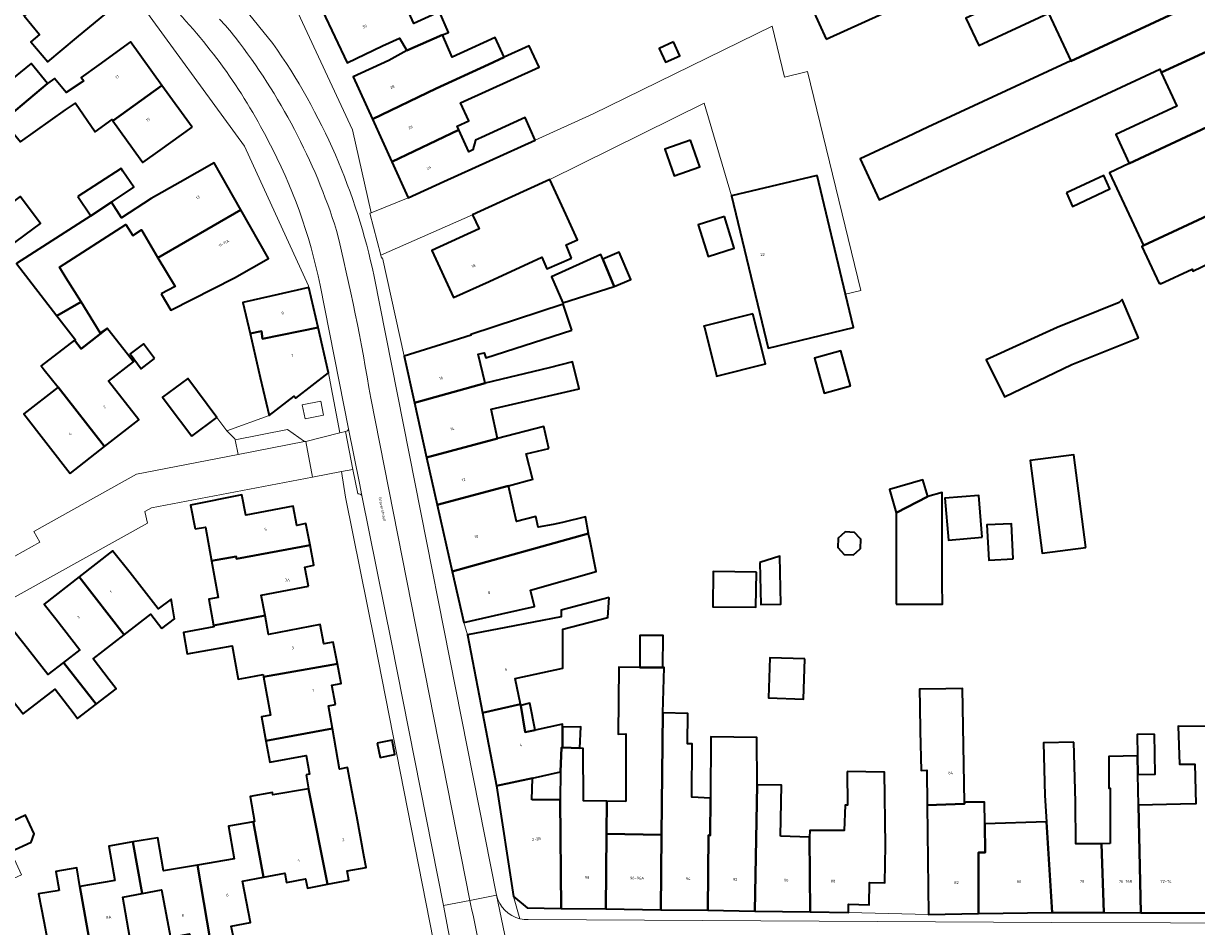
# Model space of a CAD drawing. Header units: metres. Extents: x 197700 to 204338, y 317132 to 325229.
# Tile 181 of 256: x 199829 to 199978, y 318686 to 318802. Entities that reach past the tile are written whole.
import ezdxf
from ezdxf.enums import TextEntityAlignment as Align

# ---------------------------------------------------------------- set-up
doc = ezdxf.new("R2010")
doc.units = ezdxf.units.M
for name, color, linetype, lineweight in [('B-WE-IE-TERREINAFSCHEIDING_KUNSTMATIG_HEKWERK-G', 20, 'IE-TERREINAFSCHEIDING-KUNSTMATIG', 18), ('B-WE-OG-BEBOUWING-GV', 7, 'Continuous', 35), ('B-WE-OG-BEBOUWING-T18', 10, 'Continuous', 18), ('B-WE-OG-BEBOUWING_LAGE TRAFO-GV', 7, 'Continuous', 18), ('B-WE-OG-TERREIN_ERF-GV', 7, 'Continuous', 18), ('B-WE-OG-TOPOGRAFIE-T18', 10, 'Continuous', 18), ('B-WE-VH-VERHARDING_ASFALT-GV', 252, 'Continuous', 18), ('B-WE-VH-VERHARDING_BETONSTRAATSTEEN-GV', 252, 'Continuous', 18), ('B-WE-VH-VERHARDING_GESLOTEN-GV', 252, 'Continuous', 18), ('B-WE-VH-VERHARDING_OPEN-GV', 252, 'Continuous', 18), ('B-WE-VH-VERHARDING_TEGEL-GV', 252, 'Continuous', 18)]:
    doc.layers.add(name, color=color, linetype=linetype, lineweight=lineweight)
doc.styles.add('NLCS-ISO-M200-T18', font='NLCS-ISO.ttf', dxfattribs={"height": 0.36})
doc.linetypes.add('IE-TERREINAFSCHEIDING-KUNSTMATIG', pattern='A,4,[82,NLCS.SHX,S=0.75,R=90,X=0,Y=0],4,-2', length=10)

msp = doc.modelspace()

# ---------------------------------------------------------------- linework, layer by layer
at = {"layer": 'B-WE-IE-TERREINAFSCHEIDING_KUNSTMATIG_HEKWERK-G'}
for points in [[(199854.533, 318749.537), (199853.263, 318751.266)], [(199859.945, 318751.502), (199854.533, 318749.537)]]:
    msp.add_lwpolyline(points, dxfattribs=at)
at = {"layer": 'B-WE-OG-BEBOUWING-GV'}
for points in [[(199986.774, 318815.805), (199974.767, 318809.998), (199962.855, 318804.522), (199960.491, 318803.422), (199959.542, 318802.973), (199962.383, 318796.868), (199962.387, 318796.815), (199972.501, 318801.506), (199989.771, 318809.586), (199986.917, 318815.507)], [(199883.773, 318806.918), (199884.311, 318805.741), (199887.439, 318807.172), (199885.27, 318811.92), (199882.878, 318810.818), (199876.492, 318808.05), (199871.254, 318805.416), (199866.745, 318803.256), (199869.929, 318796.611), (199874.438, 318798.771), (199876.597, 318799.773), (199877.516, 318798.163), (199882.112, 318800.173), (199882.846, 318800.494), (199881.703, 318803.107), (199878.438, 318801.615), (199877.355, 318803.986)], [(199962.383, 318796.868), (199944.108, 318788.362), (199941.525, 318787.16), (199935.46, 318784.337), (199937.901, 318779.091), (199973.769, 318795.786), (199973.955, 318795.386), (199981.363, 318798.765), (199992.431, 318804.069), (199989.771, 318809.586), (199972.501, 318801.506), (199962.387, 318796.815)], [(199828.625, 318802.609), (199830.602, 318800.235), (199829.475, 318799.274), (199831.644, 318796.73), (199835.333, 318799.795), (199839.179, 318802.99), (199835.114, 318807.884)], [(199931.134, 318799.628), (199938.35, 318802.908), (199936.572, 318806.821), (199929.356, 318803.542)], [(199959.542, 318802.973), (199960.491, 318803.422), (199958.861, 318806.924), (199948.997, 318802.333), (199950.63, 318798.825)], [(199992.431, 318804.069), (199981.363, 318798.765), (199973.955, 318795.386), (199975.956, 318791.087), (199968.143, 318787.451), (199969.875, 318783.729), (199996.28, 318796.085)], [(199836.258, 318794.32), (199834.007, 318792.795), (199832.493, 318794.601), (199831.616, 318793.951), (199825.96, 318789.206), (199828.146, 318786.518), (199833.928, 318790.595), (199835.169, 318791.445), (199837.682, 318787.779), (199839.876, 318789.342), (199839.973, 318789.206), (199846.243, 318793.715), (199842.224, 318799.282), (199838.171, 318796.355), (199835.931, 318794.737)], [(199881.264, 318793.322), (199887.993, 318796.384), (199889.979, 318797.332), (199888.826, 318799.856), (199885.858, 318798.5), (199883.345, 318797.352), (199882.112, 318800.173), (199877.516, 318798.163), (199875.23, 318796.886), (199870.678, 318794.816), (199873.148, 318789.384)], [(199911.618, 318799.286), (199909.798, 318798.452), (199910.613, 318796.674), (199912.432, 318797.509)], [(199887.993, 318796.384), (199881.264, 318793.322), (199873.148, 318789.384), (199875.625, 318783.938), (199884.179, 318788.056), (199883.977, 318788.498), (199885.462, 318789.176), (199884.413, 318791.472), (199894.431, 318796.05), (199893.186, 318798.773), (199889.988, 318797.313), (199889.979, 318797.332)], [(199825.96, 318789.206), (199831.616, 318793.951), (199829.532, 318796.524), (199823.773, 318791.895)], [(199969.875, 318783.729), (199967.353, 318782.549), (199971.689, 318773.235), (199989.968, 318781.757), (200000.62, 318787.082), (199998.33, 318791.832), (199996.28, 318796.085)], [(199850.087, 318788.392), (199846.243, 318793.715), (199839.973, 318789.206), (199843.459, 318784.316), (199843.793, 318783.848), (199846.003, 318785.444)], [(199887.089, 318787.07), (199886.32, 318786.719), (199885.991, 318785.49), (199885.462, 318785.248), (199884.179, 318788.056), (199875.625, 318783.938), (199877.711, 318779.351), (199882.262, 318781.421), (199893.953, 318786.738), (199892.646, 318789.61), (199892.207, 318789.409)], [(199913.792, 318786.701), (199910.524, 318785.566), (199911.701, 318782.178), (199914.969, 318783.312)], [(199990.915, 318776.197), (199993.372, 318770.489), (199996.127, 318771.621), (200004.973, 318775.912), (200004.067, 318777.906), (200004.859, 318778.288), (200000.62, 318787.082), (199989.968, 318781.757), (199971.689, 318773.235), (199971.469, 318773.133), (199973.683, 318768.395), (199973.806, 318768.449), (199973.846, 318768.332), (199977.906, 318770.224), (199977.97, 318769.976)], [(199832.813, 318764.258), (199835.905, 318766.039), (199834.003, 318769.082), (199833.133, 318770.475), (199841.615, 318775.919), (199842.503, 318774.537), (199843.607, 318775.246), (199845.725, 318771.696), (199856.33, 318777.806), (199852.909, 318783.82), (199848.563, 318781.347), (199844.878, 318779.25), (199841.053, 318776.795), (199839.774, 318778.788), (199837.168, 318777.043), (199827.657, 318770.949)], [(199835.505, 318779.523), (199837.168, 318777.043), (199839.774, 318778.788), (199842.624, 318780.697), (199841.254, 318782.744), (199841.024, 318783.088)], [(199898.583, 318771.636), (199897.914, 318773.335), (199899.356, 318773.984), (199897.86, 318777.261), (199895.833, 318781.702), (199890.48, 318779.264), (199885.93, 318777.192), (199886.759, 318775.372), (199880.744, 318772.631), (199883.497, 318766.588), (199888.047, 318768.661), (199894.807, 318771.741), (199895.423, 318770.269)], [(199929.967, 318782.215), (199919.048, 318779.598), (199923.712, 318760.133), (199934.631, 318762.749), (199933.606, 318767.025)], [(199961.831, 318779.966), (199962.632, 318778.251), (199967.402, 318780.483), (199966.601, 318782.197)], [(199824.04, 318776.472), (199826.629, 318773.019), (199830.717, 318776.084), (199828.128, 318779.537)], [(199846.121, 318767.093), (199847.389, 318764.968), (199855.509, 318769.137), (199859.855, 318771.609), (199856.33, 318777.806), (199845.725, 318771.696), (199847.927, 318768.007)], [(199918.143, 318776.943), (199914.786, 318775.909), (199916.032, 318771.864), (199919.389, 318772.898)], [(199904.055, 318768.013), (199906.171, 318768.913), (199904.683, 318772.412), (199902.567, 318771.512)], [(199897.473, 318765.916), (199904.055, 318768.013), (199902.567, 318771.512), (199902.323, 318772.086), (199896.029, 318769.226)], [(199859.099, 318761.32), (199866.193, 318762.748), (199865.012, 318767.883), (199860.14, 318766.762), (199856.595, 318765.946), (199857.506, 318761.986), (199858.96, 318762.319)], [(199971.033, 318761.467), (199968.979, 318766.344), (199968.555, 318765.962), (199960.669, 318762.787), (199951.579, 318758.642), (199953.932, 318753.894), (199962.511, 318758.025)], [(199835.905, 318766.039), (199832.813, 318764.258), (199835.17, 318761.199), (199835.081, 318761.131), (199835.925, 318760.023), (199839.253, 318762.651), (199839.239, 318762.669), (199838.341, 318762.093)], [(199898.633, 318762.42), (199897.528, 318765.765), (199885.735, 318761.885), (199885.771, 318761.77), (199881.964, 318760.592), (199877.189, 318759.114), (199878.514, 318753.138), (199887.53, 318755.646), (199886.644, 318759.353), (199887.404, 318759.535), (199887.643, 318758.88)], [(199921.765, 318764.513), (199915.512, 318762.96), (199915.562, 318762.76), (199917.056, 318756.837), (199917.125, 318756.56), (199923.356, 318758.108)], [(199839.504, 318762.331), (199839.253, 318762.651), (199835.925, 318760.023), (199835.081, 318761.131), (199830.809, 318757.858), (199831.188, 318757.375), (199832.955, 318755.125), (199838.906, 318747.546), (199843.267, 318750.955), (199839.4, 318755.903), (199842.583, 318758.391)], [(199866.193, 318762.748), (199859.099, 318761.32), (199858.96, 318762.319), (199857.506, 318761.986), (199858.798, 318756.369), (199859.945, 318751.502), (199863.151, 318754.003), (199863.369, 318753.755), (199867.519, 318756.98)], [(199845.294, 318758.792), (199843.879, 318760.681), (199842.161, 318759.394), (199843.576, 318757.505)], [(199934.244, 318755.318), (199933.013, 318759.787), (199929.641, 318758.859), (199930.871, 318754.388)], [(199895.71, 318757.627), (199887.53, 318755.646), (199878.514, 318753.138), (199880.063, 318746.148), (199889.136, 318748.56), (199888.297, 318752.329), (199899.561, 318754.923), (199898.709, 318758.375)], [(199850.05, 318748.86), (199853.263, 318751.266), (199849.527, 318756.253), (199846.316, 318753.846), (199847.053, 318752.862)], [(199834.502, 318744.104), (199838.906, 318747.546), (199832.955, 318755.125), (199828.575, 318751.717)], [(199895.669, 318747.28), (199895.031, 318750.127), (199889.136, 318748.56), (199880.063, 318746.148), (199881.403, 318740.106), (199890.541, 318742.539), (199893.62, 318743.359), (199893.594, 318743.455), (199892.773, 318746.635)], [(199964.313, 318734.655), (199962.766, 318746.478), (199957.184, 318745.746), (199958.731, 318733.925)], [(199881.403, 318740.106), (199883.336, 318731.587), (199900.757, 318736.418), (199900.357, 318738.558), (199897.428, 318737.817), (199896.226, 318737.595), (199894.337, 318737.224), (199894.033, 318738.608), (199891.57, 318737.967), (199890.541, 318742.539)], [(199944.101, 318741.15), (199943.503, 318743.272), (199939.221, 318742.066), (199940.065, 318739.067)], [(199850.475, 318737.01), (199851.807, 318737.248), (199852.575, 318732.935), (199855.705, 318733.492), (199855.755, 318733.21), (199865.167, 318734.958), (199864.634, 318737.704), (199863.456, 318737.475), (199863.014, 318739.922), (199856.95, 318738.766), (199856.446, 318741.354), (199849.877, 318740.07)], [(199940.088, 318727.398), (199945.977, 318727.411), (199945.976, 318728.02), (199945.973, 318729.399), (199945.95, 318741.67), (199944.101, 318741.15), (199940.065, 318739.067)], [(199951.066, 318735.948), (199950.633, 318741.294), (199946.313, 318740.943), (199946.746, 318735.598)], [(199883.336, 318731.587), (199884.818, 318725.059), (199889.694, 318726.165), (199893.857, 318727.109), (199893.333, 318729.179), (199901.721, 318731.572), (199900.862, 318735.859), (199900.803, 318736.171), (199900.757, 318736.418)], [(199935.443, 318735.828), (199934.758, 318736.575), (199933.563, 318736.628), (199933.057, 318736.164), (199932.68, 318735.819), (199932.628, 318734.624), (199933.036, 318734.178), (199933.436, 318733.741), (199934.631, 318733.688), (199935.428, 318734.417), (199935.514, 318734.497), (199935.567, 318735.692)], [(199955.033, 318733.183), (199954.81, 318737.686), (199951.683, 318737.531), (199951.906, 318733.028)], [(199864.958, 318729.716), (199864.486, 318732.137), (199865.666, 318732.391), (199865.167, 318734.958), (199855.755, 318733.21), (199855.705, 318733.492), (199852.575, 318732.935), (199853.407, 318728.26), (199852.224, 318728.05), (199852.823, 318724.688), (199859.417, 318725.928), (199858.921, 318728.539)], [(199846.22, 318724.282), (199847.829, 318725.521), (199847.482, 318727.581), (199847.404, 318728.039), (199845.753, 318726.805), (199842.169, 318731.382), (199839.939, 318734.23), (199835.652, 318730.874), (199841.426, 318723.496), (199844.816, 318726.106)], [(199922.661, 318732.707), (199922.79, 318727.337), (199925.354, 318727.398), (199925.208, 318733.517)], [(199835.652, 318730.874), (199831.19, 318727.381), (199832.656, 318725.508), (199835.733, 318721.578), (199833.639, 318719.948), (199837.842, 318714.595), (199840.406, 318716.568), (199839.513, 318717.729), (199837.437, 318720.425), (199841.426, 318723.496)], [(199922.206, 318731.485), (199916.706, 318731.559), (199916.646, 318727.071), (199922.146, 318726.996)], [(199903.378, 318728.269), (199897.279, 318726.615), (199897.272, 318725.782), (199890.204, 318724.42), (199885.295, 318723.474), (199887.221, 318713.485), (199892.063, 318714.601), (199891.378, 318717.912), (199897.468, 318719.231), (199897.452, 318724.209), (199903.243, 318725.687)], [(199859.173, 318718.384), (199859.223, 318718.104), (199868.656, 318719.753), (199868.122, 318722.559), (199866.924, 318722.331), (199866.459, 318724.777), (199859.874, 318723.525), (199859.417, 318725.928), (199852.823, 318724.688), (199852.859, 318724.484), (199848.98, 318723.793), (199849.471, 318721.037), (199855.222, 318722.061), (199855.978, 318717.815), (199857.389, 318718.066)], [(199822.662, 318720.71), (199828.502, 318713.383), (199832.575, 318716.518), (199834.877, 318713.528), (199835.465, 318712.765), (199837.842, 318714.595), (199833.639, 318719.948), (199831.663, 318718.41), (199828.594, 318722.315), (199827.109, 318724.205)], [(199910.261, 318719.29), (199910.285, 318723.378), (199907.326, 318723.396), (199907.302, 318719.308)], [(199928.386, 318720.387), (199923.922, 318720.534), (199923.753, 318715.409), (199928.218, 318715.263)], [(199868.424, 318714.573), (199867.939, 318717.023), (199869.131, 318717.26), (199868.656, 318719.753), (199859.223, 318718.104), (199860.099, 318713.185), (199858.975, 318712.985), (199859.518, 318709.937), (199868.017, 318711.492), (199867.511, 318714.399)], [(199905.511, 318702.163), (199903.117, 318702.204), (199903.073, 318698.013), (199910.101, 318697.907), (199910.267, 318713.519), (199910.405, 318719.289), (199910.261, 318719.29), (199907.302, 318719.308), (199904.647, 318719.324), (199904.553, 318710.767), (199905.509, 318710.806)], [(199943.1, 318714.354), (199943.153, 318711.148), (199943.257, 318706.149), (199943.995, 318706.181), (199944.049, 318701.713), (199948.81, 318701.888), (199948.807, 318702.06), (199948.534, 318716.614), (199946.437, 318716.576), (199943.064, 318716.515)], [(199897.194, 318705.941), (199897.29, 318709.072), (199897.435, 318709.068), (199897.422, 318711.688), (199897.42, 318712.056), (199893.947, 318711.3), (199892.655, 318711.019), (199892.093, 318714.455), (199892.063, 318714.601), (199887.221, 318713.485), (199889.015, 318704.18), (199893.613, 318705.162)], [(199893.947, 318711.3), (199893.266, 318714.724), (199892.093, 318714.455), (199892.655, 318711.019)], [(199910, 318688.334), (199916.024, 318688.255), (199916.069, 318697.842), (199916.285, 318697.84), (199916.329, 318702.602), (199913.953, 318702.709), (199913.996, 318709.519), (199913.414, 318709.519), (199913.438, 318713.404), (199910.267, 318713.519), (199910.101, 318697.907)], [(199864.675, 318705.59), (199864.984, 318703.787), (199867.406, 318691.599), (199870.136, 318692.121), (199869.92, 318693.307), (199872.346, 318693.747), (199872.101, 318695.057), (199871.127, 318700.263), (199870.839, 318701.801), (199869.96, 318706.495), (199868.919, 318706.314), (199868.017, 318711.492), (199859.518, 318709.937), (199860.005, 318707.2), (199864.691, 318708.035), (199865.098, 318705.662)], [(199897.435, 318709.068), (199899.656, 318708.975), (199899.771, 318711.711), (199897.422, 318711.688)], [(199973.078, 318710.779), (199970.878, 318710.734), (199970.934, 318707.992), (199970.982, 318705.635), (199973.181, 318705.68)], [(199976.919, 318687.943), (199982.796, 318687.933), (199982.8, 318689.905), (199982.805, 318692.933), (199982.818, 318701.468), (199982.82, 318702.595), (199981.734, 318702.572), (199981.558, 318706.936), (199981.106, 318706.937), (199980.911, 318711.777), (199976.107, 318711.784), (199976.302, 318706.944), (199978.258, 318706.941), (199978.36, 318701.851), (199976.407, 318701.811), (199971.062, 318701.702), (199971.341, 318687.952)], [(199873.765, 318709.637), (199874.111, 318707.81), (199875.987, 318708.166), (199875.641, 318709.992)], [(199921.998, 318688.165), (199922.303, 318704.298), (199922.27, 318710.366), (199916.402, 318710.415), (199916.329, 318702.602), (199916.285, 318697.84), (199916.069, 318697.842), (199916.024, 318688.255)], [(199962.793, 318709.752), (199958.916, 318709.649), (199959.093, 318702.951), (199959.301, 318699.579), (199960.017, 318687.97), (199966.608, 318687.96), (199966.299, 318696.776), (199963.051, 318696.772), (199962.995, 318702.107)], [(199903.117, 318702.204), (199900.111, 318702.255), (199900.086, 318708.957), (199899.656, 318708.975), (199897.435, 318709.068), (199897.29, 318709.072), (199897.194, 318705.941), (199897.12, 318702.399), (199897.239, 318688.501), (199902.972, 318688.426), (199903.073, 318698.013)], [(199967.405, 318696.777), (199966.299, 318696.776), (199966.608, 318687.96), (199971.341, 318687.952), (199971.062, 318701.702), (199970.982, 318705.635), (199970.934, 318707.992), (199967.234, 318707.922), (199967.261, 318703.856), (199967.44, 318703.874)], [(199893.515, 318702.395), (199893.613, 318705.162), (199889.015, 318704.18), (199891.153, 318690.037), (199892.905, 318688.558), (199897.239, 318688.501), (199897.12, 318702.399)], [(199933.814, 318706.007), (199933.842, 318701.713), (199933.541, 318701.719), (199933.412, 318698.447), (199929.045, 318698.442), (199929.013, 318697.618), (199929.076, 318688.058), (199934, 318687.984), (199933.985, 318689.023), (199936.611, 318688.944), (199936.659, 318691.811), (199938.633, 318691.763), (199938.699, 318696.556), (199938.575, 318705.922)], [(199864.984, 318703.787), (199860.42, 318703.004), (199860.369, 318703.3), (199857.531, 318702.813), (199858.084, 318699.595), (199857.922, 318699.567), (199857.952, 318699.436), (199859.231, 318692.496), (199861.928, 318692.996), (199862.167, 318691.81), (199864.6, 318692.284), (199864.826, 318691.106), (199867.406, 318691.599)], [(199925.312, 318697.744), (199925.425, 318704.245), (199922.303, 318704.298), (199921.998, 318688.165), (199929.076, 318688.058), (199929.013, 318697.618)], [(199948.967, 318702.065), (199948.807, 318702.06), (199948.81, 318701.888), (199944.049, 318701.713), (199944.219, 318687.733), (199950.619, 318687.829), (199950.596, 318695.634), (199951.47, 318695.656), (199951.419, 318699.329), (199951.38, 318702.084)], [(199826.933, 318695.79), (199829.511, 318696.976), (199829.898, 318698.034), (199828.802, 318700.413), (199825.504, 318698.895)], [(199857.922, 318699.567), (199854.733, 318699.019), (199855.451, 318694.836), (199850.772, 318694.032), (199852.41, 318684.499), (199855.324, 318685.047), (199855.102, 318686.236), (199857.55, 318686.683), (199856.552, 318692), (199859.231, 318692.496), (199857.952, 318699.436)], [(199959.301, 318699.579), (199951.419, 318699.329), (199951.47, 318695.656), (199950.596, 318695.634), (199950.619, 318687.829), (199960.017, 318687.97)], [(199852.41, 318684.499), (199850.772, 318694.032), (199846.432, 318693.287), (199845.701, 318697.542), (199842.507, 318696.994), (199843.71, 318690.398), (199846.184, 318690.866), (199847.351, 318684.767), (199849.774, 318685.231), (199850.019, 318684.049)], [(199902.972, 318688.426), (199910, 318688.334), (199910.101, 318697.907), (199903.073, 318698.013)], [(199840.216, 318692.066), (199835.753, 318691.3), (199837.434, 318681.707), (199840.04, 318682.186), (199839.849, 318683.388), (199842.292, 318683.811), (199841.231, 318689.93), (199843.71, 318690.398), (199842.507, 318696.994), (199839.46, 318696.471)], [(199833.082, 318690.808), (199830.48, 318690.361), (199831.15, 318686.85), (199832.087, 318681.939), (199834.51, 318682.401), (199834.728, 318681.209), (199837.434, 318681.707), (199835.753, 318691.3), (199835.344, 318693.686), (199832.667, 318693.227)]]:
    msp.add_lwpolyline(points, close=True, dxfattribs=at)
at = {"layer": 'B-WE-OG-BEBOUWING_LAGE TRAFO-GV'}
msp.add_lwpolyline([(199866.528, 318753.344), (199864.162, 318752.892), (199864.528, 318751.084), (199866.883, 318751.544)], close=True, dxfattribs=at)
at = {"layer": 'B-WE-OG-TERREIN_ERF-GV'}
for points in [[(199826.185, 318805.541), (199825.027, 318804.632), (199823.042, 318807.003), (199826.773, 318810.102), (199830.619, 318813.296), (199835.114, 318807.884), (199839.179, 318802.99), (199835.333, 318799.795), (199831.644, 318796.73), (199829.475, 318799.274), (199830.602, 318800.235), (199828.625, 318802.609)], [(199938.35, 318802.908), (199931.134, 318799.628), (199929.356, 318803.542), (199936.572, 318806.821)], [(199834.007, 318792.795), (199836.258, 318794.32), (199835.931, 318794.737), (199838.171, 318796.355), (199842.224, 318799.282), (199846.243, 318793.715), (199850.087, 318788.392), (199846.003, 318785.444), (199843.793, 318783.848), (199843.459, 318784.316), (199839.973, 318789.206), (199839.876, 318789.342), (199837.682, 318787.779), (199835.169, 318791.445), (199833.928, 318790.595), (199828.146, 318786.518), (199825.96, 318789.206), (199823.773, 318791.895), (199829.532, 318796.524), (199831.616, 318793.951), (199832.493, 318794.601)], [(199911.618, 318799.286), (199912.432, 318797.509), (199910.613, 318796.674), (199909.798, 318798.452)], [(199913.792, 318786.701), (199914.969, 318783.312), (199911.701, 318782.178), (199910.524, 318785.566)], [(199839.253, 318762.651), (199839.504, 318762.331), (199842.583, 318758.391), (199839.4, 318755.903), (199843.267, 318750.955), (199838.906, 318747.546), (199834.502, 318744.104), (199828.575, 318751.717), (199832.955, 318755.125), (199831.188, 318757.375), (199830.809, 318757.858), (199835.081, 318761.131), (199835.17, 318761.199), (199832.813, 318764.258), (199827.657, 318770.949), (199837.168, 318777.043), (199835.505, 318779.523), (199841.024, 318783.088), (199841.254, 318782.744), (199842.624, 318780.697), (199839.774, 318778.788), (199841.053, 318776.795), (199844.878, 318779.25), (199848.563, 318781.347), (199852.909, 318783.82), (199856.33, 318777.806), (199859.855, 318771.609), (199855.509, 318769.137), (199847.389, 318764.968), (199846.121, 318767.093), (199847.927, 318768.007), (199845.725, 318771.696), (199843.607, 318775.246), (199842.503, 318774.537), (199841.615, 318775.919), (199833.133, 318770.475), (199834.003, 318769.082), (199835.905, 318766.039), (199838.341, 318762.093), (199839.239, 318762.669)], [(199962.632, 318778.251), (199961.831, 318779.966), (199966.601, 318782.197), (199967.402, 318780.483)], [(199826.629, 318773.019), (199824.04, 318776.472), (199828.128, 318779.537), (199830.717, 318776.084)], [(199914.786, 318775.909), (199918.143, 318776.943), (199919.389, 318772.898), (199916.032, 318771.864)], [(199904.055, 318768.013), (199897.473, 318765.916), (199896.029, 318769.226), (199902.323, 318772.086), (199902.567, 318771.512), (199904.683, 318772.412), (199906.171, 318768.913)], [(199968.979, 318766.344), (199971.033, 318761.467), (199962.511, 318758.025), (199953.932, 318753.894), (199951.579, 318758.642), (199960.669, 318762.787), (199968.555, 318765.962)], [(199915.512, 318762.96), (199921.765, 318764.513), (199923.356, 318758.108), (199917.125, 318756.56), (199917.056, 318756.837), (199915.562, 318762.76)], [(199843.576, 318757.505), (199842.161, 318759.394), (199843.879, 318760.681), (199845.294, 318758.792)], [(199929.641, 318758.859), (199933.013, 318759.787), (199934.244, 318755.318), (199930.871, 318754.388)], [(199853.263, 318751.266), (199850.05, 318748.86), (199847.053, 318752.862), (199846.316, 318753.846), (199849.527, 318756.253)], [(199962.766, 318746.478), (199964.313, 318734.655), (199958.731, 318733.925), (199957.184, 318745.746)], [(199943.503, 318743.272), (199944.101, 318741.15), (199945.95, 318741.67), (199945.973, 318729.399), (199945.976, 318728.02), (199945.977, 318727.411), (199940.088, 318727.398), (199940.065, 318739.067), (199939.221, 318742.066)], [(199950.633, 318741.294), (199951.066, 318735.948), (199946.746, 318735.598), (199946.313, 318740.943)], [(199935.443, 318735.828), (199935.567, 318735.692), (199935.514, 318734.497), (199935.428, 318734.417), (199934.631, 318733.688), (199933.436, 318733.741), (199933.036, 318734.178), (199932.628, 318734.624), (199932.68, 318735.819), (199933.057, 318736.164), (199933.563, 318736.628), (199934.758, 318736.575)], [(199951.906, 318733.028), (199951.683, 318737.531), (199954.81, 318737.686), (199955.033, 318733.183)], [(199922.79, 318727.337), (199922.661, 318732.707), (199925.208, 318733.517), (199925.354, 318727.398)], [(199916.706, 318731.559), (199922.206, 318731.485), (199922.146, 318726.996), (199916.646, 318727.071)], [(199923.922, 318720.534), (199928.386, 318720.387), (199928.218, 318715.263), (199923.753, 318715.409)], [(199893.613, 318705.162), (199893.515, 318702.395), (199897.12, 318702.399), (199897.194, 318705.941)]]:
    msp.add_lwpolyline(points, close=True, dxfattribs=at)
for points in [[(199859.013, 318812.991), (199870.595, 318788.036), (199872.995, 318777.43), (199877.711, 318779.351), (199875.625, 318783.938), (199873.148, 318789.384), (199870.678, 318794.816), (199875.23, 318796.886), (199877.516, 318798.163), (199876.597, 318799.773), (199874.438, 318798.771), (199869.929, 318796.611), (199866.745, 318803.256)], [(199814.609, 318726.395), (199830.635, 318735.311), (199829.862, 318736.693), (199842.976, 318744.006), (199855.961, 318746.546), (199855.577, 318748.416), (199855.548, 318748.517), (199854.533, 318749.537), (199859.945, 318751.502), (199858.798, 318756.369), (199857.506, 318761.986), (199856.595, 318765.946), (199860.14, 318766.762), (199865.012, 318767.883), (199864.987, 318768.086), (199856.779, 318785.934), (199842.419, 318805.689)], [(199877.355, 318803.986), (199878.438, 318801.615), (199881.703, 318803.107), (199882.846, 318800.494), (199882.112, 318800.173), (199883.345, 318797.352), (199885.858, 318798.5), (199888.826, 318799.856), (199889.979, 318797.332), (199889.988, 318797.313), (199893.186, 318798.773), (199894.431, 318796.05), (199884.413, 318791.472), (199885.462, 318789.176), (199883.977, 318788.498), (199884.179, 318788.056), (199885.462, 318785.248), (199885.991, 318785.49), (199886.32, 318786.719), (199887.089, 318787.07), (199892.207, 318789.409), (199892.646, 318789.61), (199893.953, 318786.738), (199901.342, 318790.099), (199924.22, 318801.304), (199925.806, 318794.783), (199928.755, 318795.5), (199935.569, 318767.484), (199933.606, 318767.025), (199934.631, 318762.749), (199923.712, 318760.133), (199919.048, 318779.598), (199915.545, 318791.471), (199895.833, 318781.702), (199897.86, 318777.261), (199899.356, 318773.984), (199897.914, 318773.335), (199898.583, 318771.636), (199895.423, 318770.269), (199894.807, 318771.741), (199888.047, 318768.661), (199883.497, 318766.588), (199880.744, 318772.631), (199886.759, 318775.372), (199885.93, 318777.192), (199874.212, 318772.008), (199874.306, 318771.652), (199874.442, 318771.667), (199877.189, 318759.114), (199881.964, 318760.592), (199885.771, 318761.77), (199885.735, 318761.885), (199897.528, 318765.765), (199898.633, 318762.42), (199887.643, 318758.88), (199887.404, 318759.535), (199886.644, 318759.353), (199887.53, 318755.646), (199895.71, 318757.627), (199898.709, 318758.375), (199899.561, 318754.923), (199888.297, 318752.329), (199889.136, 318748.56), (199895.031, 318750.127), (199895.669, 318747.28), (199892.773, 318746.635), (199893.594, 318743.455), (199893.62, 318743.359), (199890.541, 318742.539), (199891.57, 318737.967), (199894.033, 318738.608), (199894.337, 318737.224), (199896.226, 318737.595), (199897.428, 318737.817), (199900.357, 318738.558), (199900.757, 318736.418), (199900.803, 318736.171), (199900.862, 318735.859), (199901.721, 318731.572), (199893.333, 318729.179), (199893.857, 318727.109), (199889.694, 318726.165), (199884.818, 318725.059), (199885.295, 318723.474), (199890.204, 318724.42), (199897.272, 318725.782), (199897.279, 318726.615), (199903.378, 318728.269), (199903.243, 318725.687), (199897.452, 318724.209), (199897.468, 318719.231), (199891.378, 318717.912), (199892.063, 318714.601), (199892.093, 318714.455), (199893.266, 318714.724), (199893.947, 318711.3), (199897.42, 318712.056), (199897.422, 318711.688), (199899.771, 318711.711), (199899.656, 318708.975), (199900.086, 318708.957), (199900.111, 318702.255), (199903.117, 318702.204), (199905.511, 318702.163), (199905.509, 318710.806), (199904.553, 318710.767), (199904.647, 318719.324), (199907.302, 318719.308), (199910.261, 318719.29), (199910.405, 318719.289), (199910.267, 318713.519), (199913.438, 318713.404), (199913.414, 318709.519), (199913.996, 318709.519), (199913.953, 318702.709), (199916.329, 318702.602), (199916.402, 318710.415), (199922.27, 318710.366), (199922.303, 318704.298), (199925.425, 318704.245), (199925.312, 318697.744), (199929.013, 318697.618), (199929.045, 318698.442), (199933.412, 318698.447), (199933.541, 318701.719), (199933.842, 318701.713), (199933.814, 318706.007), (199938.575, 318705.922), (199938.699, 318696.556), (199938.633, 318691.763), (199936.659, 318691.811), (199936.611, 318688.944), (199933.985, 318689.023), (199934, 318687.984), (199944.219, 318687.733), (199944.049, 318701.713), (199943.995, 318706.181), (199943.257, 318706.149), (199943.153, 318711.148), (199943.1, 318714.354), (199943.064, 318716.515), (199946.437, 318716.576), (199948.534, 318716.614), (199948.807, 318702.06), (199948.967, 318702.065), (199951.38, 318702.084), (199951.419, 318699.329), (199959.301, 318699.579), (199959.093, 318702.951), (199958.916, 318709.649), (199962.793, 318709.752), (199962.995, 318702.107), (199963.051, 318696.772), (199966.299, 318696.776), (199967.405, 318696.777), (199967.44, 318703.874), (199967.261, 318703.856), (199967.234, 318707.922), (199970.934, 318707.992), (199970.878, 318710.734), (199973.078, 318710.779), (199973.181, 318705.68), (199970.982, 318705.635), (199971.062, 318701.702), (199976.407, 318701.811), (199978.36, 318701.851), (199978.258, 318706.941), (199976.302, 318706.944), (199976.107, 318711.784), (199980.911, 318711.777)], [(199990.915, 318776.197), (199977.97, 318769.976), (199977.906, 318770.224), (199973.846, 318768.332), (199973.806, 318768.449), (199973.683, 318768.395), (199971.469, 318773.133), (199971.689, 318773.235), (199967.353, 318782.549), (199969.875, 318783.729), (199968.143, 318787.451), (199975.956, 318791.087), (199973.955, 318795.386), (199973.769, 318795.786), (199937.901, 318779.091), (199935.46, 318784.337), (199941.525, 318787.16), (199944.108, 318788.362), (199962.383, 318796.868), (199959.542, 318802.973), (199950.63, 318798.825), (199948.997, 318802.333)]]:
    msp.add_lwpolyline(points, dxfattribs=at)
at = {"layer": 'B-WE-VH-VERHARDING_ASFALT-GV'}
for points in [[(199860.426, 318799.078), (199855.472, 318805.232), (199842.238, 318819.37)], [(199872.923, 318753.745), (199885.592, 318689.528), (199889.015, 318690.203), (199873.348, 318769.296)], [(199866.457, 318768.173), (199870.092, 318749.824), (199871.469, 318742.871), (199871.79, 318741.269), (199875.557, 318722.492), (199882.21, 318688.861), (199885.592, 318689.528), (199872.923, 318753.745)], [(199906.913, 318563.638), (199910.417, 318564.228), (199906.531, 318587.659), (199898.44, 318637.089), (199898.359, 318637.585), (199893.876, 318664.971), (199893.694, 318666.048), (199892.27, 318674.471), (199889.015, 318690.203), (199885.592, 318689.528)], [(199889.015, 318690.203), (199892.27, 318674.471)], [(199885.592, 318689.528), (199882.21, 318688.861), (199882.828, 318685.735), (199886.061, 318669.415), (199893.431, 318624.98), (199899.634, 318586.849), (199900.846, 318579.269), (199903.539, 318563.07), (199906.913, 318563.638)], [(199982.106, 318686.625), (199975.127, 318686.639), (199959.987, 318686.682), (199893.056, 318687.07)]]:
    msp.add_lwpolyline(points, dxfattribs=at)
for points in [[(199846.939, 318804.447, -0.0772963), (199859.822, 318786.64)], [(199853.59, 318802.209, -0.0285077), (199855.596, 318799.88)], [(199855.596, 318799.88, 0.0285077), (199853.59, 318802.209)], [(199855.596, 318799.88, -0.0882013), (199868.555, 318775.18)], [(199868.555, 318775.18, 0.0882013), (199855.596, 318799.88)], [(199873.348, 318769.296, 0.1014559), (199860.426, 318799.078)], [(199859.822, 318786.64, -0.0712173), (199866.457, 318768.173)], [(199868.555, 318775.18, -0.0191591), (199872.923, 318753.745)], [(199872.923, 318753.745, 0.0191591), (199868.555, 318775.18)], [(199891.997, 318687.172, -0.2888808), (199889.015, 318690.203)], [(199885.592, 318689.528, -0.0039296), (199887.695, 318679.318)], [(199887.695, 318679.318, 0.0039296), (199885.592, 318689.528)], [(199893.056, 318687.07, -0.067635), (199891.997, 318687.172)]]:
    msp.add_lwpolyline(points, format="xyb", dxfattribs=at)
at = {"layer": 'B-WE-VH-VERHARDING_BETONSTRAATSTEEN-GV'}
for points in [[(199872.995, 318777.43), (199870.595, 318788.036), (199859.013, 318812.991), (199858.458, 318814.749), (199856.208, 318815.544)], [(199855.472, 318805.232), (199860.426, 318799.078)], [(199891.997, 318687.172), (199891.153, 318690.037), (199889.015, 318704.18), (199887.221, 318713.485), (199885.295, 318723.474), (199884.818, 318725.059), (199883.336, 318731.587), (199881.403, 318740.106), (199880.063, 318746.148), (199878.514, 318753.138), (199877.189, 318759.114), (199874.442, 318771.667), (199874.306, 318771.652), (199874.212, 318772.008), (199872.793, 318777.368), (199872.995, 318777.43)], [(199873.348, 318769.296), (199889.015, 318690.203)], [(199871.79, 318741.269), (199871.469, 318742.871), (199870.092, 318749.824)], [(199869.678, 318749.466), (199870.644, 318744.618), (199871.266, 318741.5)]]:
    msp.add_lwpolyline(points, dxfattribs=at)
for points in [[(199860.426, 318799.078, -0.1014559), (199873.348, 318769.296)], [(199870.092, 318749.824, -0.3400568), (199869.678, 318749.466)], [(199871.266, 318741.5, -0.3139997), (199871.79, 318741.269)], [(199889.015, 318690.203, 0.2888808), (199891.997, 318687.172)]]:
    msp.add_lwpolyline(points, format="xyb", dxfattribs=at)
msp.add_lwpolyline([(199830.635, 318735.311), (199814.609, 318726.395), (199812.82, 318728.693), (199791.997, 318712.454), (199794.814, 318708.854), (199807.112, 318718.453), (199807.913, 318717.459), (199844.398, 318737.76), (199844.043, 318739.256), (199844.909, 318739.697), (199865.46, 318743.638), (199865.476, 318743.641), (199864.608, 318748.215), (199864.463, 318748.187), (199855.961, 318746.546), (199842.976, 318744.006), (199829.862, 318736.693)], close=True, dxfattribs=at)
at = {"layer": 'B-WE-VH-VERHARDING_GESLOTEN-GV'}
msp.add_lwpolyline([(199919.048, 318779.598), (199929.967, 318782.215), (199933.606, 318767.025), (199935.569, 318767.484), (199928.755, 318795.5), (199925.806, 318794.783), (199924.22, 318801.304), (199901.342, 318790.099), (199893.953, 318786.738), (199882.262, 318781.421), (199877.711, 318779.351), (199872.995, 318777.43), (199872.793, 318777.368), (199874.212, 318772.008), (199885.93, 318777.192), (199890.48, 318779.264), (199895.833, 318781.702), (199915.545, 318791.471)], close=True, dxfattribs=at)
at = {"layer": 'B-WE-VH-VERHARDING_OPEN-GV'}
for points in [[(199855.577, 318748.416), (199855.961, 318746.546), (199864.463, 318748.187), (199862.295, 318749.729)], [(199873.765, 318709.637), (199875.641, 318709.992), (199875.987, 318708.166), (199874.111, 318707.81)], [(199822.756, 318697.63), (199825.504, 318698.895), (199828.802, 318700.413), (199829.898, 318698.034), (199829.511, 318696.976), (199826.933, 318695.79), (199828.308, 318692.801), (199825.561, 318691.537), (199823.203, 318690.452), (199822.814, 318690.273), (199821.915, 318692.225), (199820.009, 318696.366)]]:
    msp.add_lwpolyline(points, close=True, dxfattribs=at)
for points in [[(199797.689, 318648.899), (199830.274, 318674.474), (199833.928, 318675.287), (199843.549, 318677.117), (199878.06, 318683.431), (199877.868, 318684.117), (199880.914, 318684.542), (199873.427, 318722.51), (199869.702, 318741.076), (199869.193, 318744.344), (199865.476, 318743.641), (199865.46, 318743.638), (199844.909, 318739.697), (199844.043, 318739.256), (199844.398, 318737.76), (199807.913, 318717.459)], [(199832.087, 318681.939), (199831.15, 318686.85), (199830.48, 318690.361), (199833.082, 318690.808), (199832.667, 318693.227), (199835.344, 318693.686), (199835.753, 318691.3), (199840.216, 318692.066), (199839.46, 318696.471), (199842.507, 318696.994), (199845.701, 318697.542), (199846.432, 318693.287), (199850.772, 318694.032), (199855.451, 318694.836), (199854.733, 318699.019), (199857.922, 318699.567), (199858.084, 318699.595), (199857.531, 318702.813), (199860.369, 318703.3), (199860.42, 318703.004), (199864.984, 318703.787), (199864.675, 318705.59), (199865.098, 318705.662), (199864.691, 318708.035), (199860.005, 318707.2), (199859.518, 318709.937), (199858.975, 318712.985), (199860.099, 318713.185), (199859.223, 318718.104), (199859.173, 318718.384), (199857.389, 318718.066), (199855.978, 318717.815), (199855.222, 318722.061), (199849.471, 318721.037), (199848.98, 318723.793), (199852.859, 318724.484), (199852.823, 318724.688), (199852.224, 318728.05), (199853.407, 318728.26), (199852.575, 318732.935), (199851.807, 318737.248), (199850.475, 318737.01), (199849.877, 318740.07), (199856.446, 318741.354), (199856.95, 318738.766), (199863.014, 318739.922), (199863.456, 318737.475), (199864.634, 318737.704), (199865.167, 318734.958), (199865.666, 318732.391), (199864.486, 318732.137), (199864.958, 318729.716), (199858.921, 318728.539), (199859.417, 318725.928), (199859.874, 318723.525), (199866.459, 318724.777), (199866.924, 318722.331), (199868.122, 318722.559), (199868.656, 318719.753), (199869.131, 318717.26), (199867.939, 318717.023), (199868.424, 318714.573), (199867.511, 318714.399), (199868.017, 318711.492), (199868.919, 318706.314), (199869.96, 318706.495), (199870.839, 318701.801), (199871.127, 318700.263), (199872.101, 318695.057), (199872.346, 318693.747), (199869.92, 318693.307), (199870.136, 318692.121), (199867.406, 318691.599), (199864.826, 318691.106), (199864.6, 318692.284), (199862.167, 318691.81), (199861.928, 318692.996), (199859.231, 318692.496), (199856.552, 318692), (199857.55, 318686.683), (199855.102, 318686.236), (199855.324, 318685.047)], [(199827.109, 318724.205), (199828.594, 318722.315), (199831.663, 318718.41), (199833.639, 318719.948), (199835.733, 318721.578), (199832.656, 318725.508), (199831.19, 318727.381), (199835.652, 318730.874), (199839.939, 318734.23), (199842.169, 318731.382), (199845.753, 318726.805), (199847.404, 318728.039), (199847.482, 318727.581), (199847.829, 318725.521), (199846.22, 318724.282), (199844.816, 318726.106), (199841.426, 318723.496), (199837.437, 318720.425), (199839.513, 318717.729), (199840.406, 318716.568), (199837.842, 318714.595), (199835.465, 318712.765), (199834.877, 318713.528), (199832.575, 318716.518), (199828.502, 318713.383)], [(199847.351, 318684.767), (199846.184, 318690.866), (199843.71, 318690.398), (199841.231, 318689.93), (199842.292, 318683.811)]]:
    msp.add_lwpolyline(points, dxfattribs=at)
at = {"layer": 'B-WE-VH-VERHARDING_TEGEL-GV'}
for points in [[(199835.495, 318812.859), (199842.419, 318805.689), (199856.779, 318785.934), (199864.987, 318768.086), (199865.012, 318767.883), (199866.193, 318762.748), (199867.519, 318756.98), (199867.743, 318755.805), (199868.983, 318749.295), (199869.678, 318749.466)], [(199870.092, 318749.824), (199866.457, 318768.173)], [(199871.266, 318741.5), (199870.644, 318744.618), (199869.193, 318744.344)], [(199869.193, 318744.344), (199869.702, 318741.076), (199873.427, 318722.51), (199880.914, 318684.542), (199881.508, 318681.781)], [(199882.828, 318685.735), (199882.21, 318688.861), (199875.557, 318722.492), (199871.79, 318741.269)], [(199910, 318688.334), (199902.972, 318688.426), (199897.239, 318688.501), (199892.905, 318688.558), (199891.153, 318690.037), (199891.997, 318687.172)], [(199893.056, 318687.07), (199959.987, 318686.682), (199975.127, 318686.639), (199982.106, 318686.625), (199982.796, 318687.933), (199976.919, 318687.943), (199971.341, 318687.952), (199966.608, 318687.96), (199960.017, 318687.97), (199950.619, 318687.829), (199944.219, 318687.733), (199934, 318687.984), (199929.076, 318688.058), (199921.998, 318688.165), (199916.024, 318688.255), (199910, 318688.334)]]:
    msp.add_lwpolyline(points, dxfattribs=at)
for points in [[(199859.822, 318786.64, 0.0772963), (199846.939, 318804.447)], [(199866.457, 318768.173, 0.0712173), (199859.822, 318786.64)], [(199869.678, 318749.466, 0.3400568), (199870.092, 318749.824)], [(199871.79, 318741.269, 0.3139997), (199871.266, 318741.5)], [(199891.997, 318687.172, 0.067635), (199893.056, 318687.07)]]:
    msp.add_lwpolyline(points, format="xyb", dxfattribs=at)
for points in [[(199863.151, 318754.003), (199859.945, 318751.502), (199854.533, 318749.537), (199855.548, 318748.517), (199855.577, 318748.416), (199862.295, 318749.729), (199864.463, 318748.187), (199864.608, 318748.215), (199868.983, 318749.295), (199867.743, 318755.805), (199867.519, 318756.98), (199863.369, 318753.755)], [(199866.528, 318753.344), (199866.883, 318751.544), (199864.528, 318751.084), (199864.162, 318752.892)], [(199870.644, 318744.618), (199869.678, 318749.466), (199868.983, 318749.295), (199864.608, 318748.215), (199865.476, 318743.641), (199869.193, 318744.344)]]:
    msp.add_lwpolyline(points, close=True, dxfattribs=at)

# ---------------------------------------------------------------- texts
at = {"layer": 'B-WE-OG-BEBOUWING-T18', "style": 'NLCS-ISO-M200-T18'}
for s, rotation, p in [('30', 25.6, (199872.138, 318801.257)), ('17', 35.8, (199840.534, 318794.789)), ('28', 24.4, (199875.666, 318793.51)), ('15', 35.8, (199844.466, 318789.344)), ('26', 24.4, (199878.007, 318788.362)), ('24', 24.4, (199880.355, 318783.2)), ('13', 29.6, (199850.821, 318779.4)), ('11-11A', 29.6, (199854.155, 318773.54)), ('18', 24.4, (199886.052, 318770.628)), ('9', 12.9, (199861.662, 318764.604)), ('7', 12.9, (199862.915, 318759.152)), ('16', 12.5, (199881.907, 318756.312)), ('2', 38, (199838.889, 318752.61)), ('14', 12.4, (199883.346, 318749.821)), ('4', 38, (199834.507, 318749.184)), ('12', 12.5, (199884.793, 318743.296)), ('5', 10.2, (199859.483, 318736.969)), ('10', 12.7, (199886.428, 318736.037)), ('1', 38, (199839.719, 318728.978)), ('8', 12.7, (199888.056, 318728.864)), ('3', 38, (199835.566, 318725.726)), ('3', 10.7, (199862.95, 318721.816)), ('6', 10.9, (199890.219, 318719.065)), ('4', 10.9, (199892.081, 318709.404)), ('84', 2.1, (199947.027, 318705.825)), ('2', 10.2, (199869.4, 318697.278)), ('2-2B', 8.6, (199894.092, 318697.358)), ('98', 359.3, (199900.579, 318692.458)), ('96-96A', 359.3, (199906.952, 318692.374)), ('94', 359.3, (199913.485, 318692.289)), ('92', 359.2, (199919.492, 318692.203)), ('90', 359.2, (199926.018, 318692.105)), ('88', 359.2, (199932.019, 318692.014)), ('82', 0.8, (199947.78, 318691.787)), ('80', 0.8, (199955.775, 318691.907)), ('76-76B', 359.9, (199969.396, 318691.955)), ('6', 10.3, (199854.601, 318690.211)), ('8A', 9.8, (199839.436, 318687.376))]:
    msp.add_text(s, height=0.36, rotation=rotation, dxfattribs=at).set_placement(p, align=Align.MIDDLE)
for s, p in [('22', (199922.999, 318772.086)), ('3A', (199862.269, 318730.471)), ('1', (199865.528, 318716.388)), ('4', (199863.706, 318694.648)), ('78', (199963.836, 318691.964)), ('72-74', (199974.559, 318691.947)), ('8', (199848.9, 318687.602))]:
    msp.add_text(s, height=0.36, dxfattribs=at).set_placement(p, align=Align.MIDDLE)
at = {"layer": 'B-WE-OG-TOPOGRAFIE-T18', "style": 'NLCS-ISO-M200-T18'}
msp.add_text('Graverstraat', height=0.36, rotation=281.2, dxfattribs=at).set_placement((199874.407, 318739.56), align=Align.MIDDLE)

doc.saveas('drawing.dxf')
